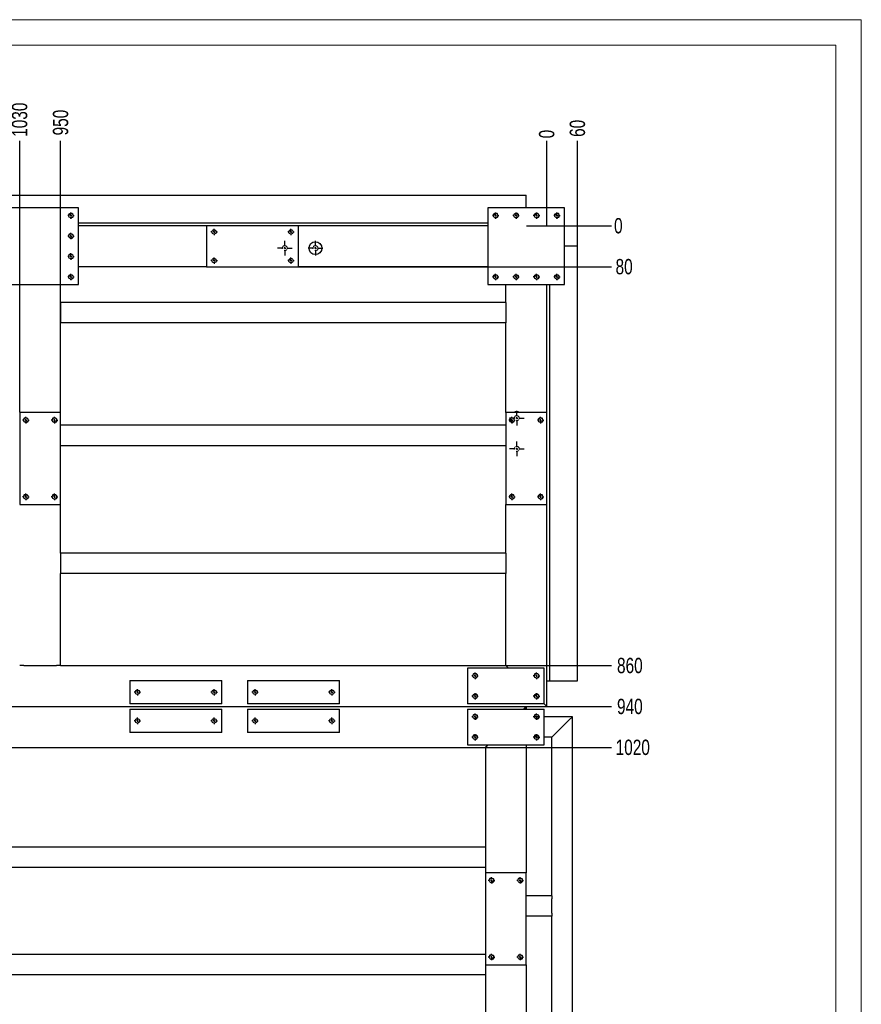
# Model space of a CAD drawing. Header units: millimetres. Extents: x 0 to 841, y 0 to 594.
# Tile 24 of 24: x 677 to 841, y 401 to 594. Entities that reach past the tile are written whole.
import ezdxf

# ---------------------------------------------------------------- set-up
doc = ezdxf.new("R2010")
doc.units = ezdxf.units.MM
doc.header["$PDSIZE"] = -1
doc.linetypes.add('CENTERX2', pattern=[20.32, 12.7, -2.54, 2.54, -2.54])
for name, color, linetype in [('COTES', 1, 'Continuous'), ('TRAIT-FINS', 9, 'Continuous'), ('TRAIT-MIXTES', 3, 'CENTERX2')]:
    doc.layers.add(name, color=color, linetype=linetype)
doc.layers.add('TRAIT-FORT', color=4, linetype='Continuous', lineweight=25)
doc.styles.add('SLDTEXTSTYLE0', font='TXT', dxfattribs={"width": 0.75})
doc.dimstyles.new('SLDDIMSTYLE0', dxfattribs={"dimtxt": 3, "dimasz": 0.333333, "dimexe": 0, "dimexo": 0.0625, "dimgap": 0.75, "dimtad": 0, "dimtih": 1, "dimtoh": 1, "dimdec": 0, "dimlfac": 10, "dimrnd": 1e-09, "dimdsep": 46, "dimtxsty": 'SLDTEXTSTYLE0', "dimblk1": 'ORIGIN', "dimblk2": 'ORIGIN', "dimsah": 1, "dimcen": 0.09, "dimadec": 0, "dimazin": 2, "dimtfac": 1, "dimtdec": 0, "dimtofl": 0, "dimtmove": 0, "dimatfit": 3, "dimldrblk": 'ORIGIN', "dimfxl": 1, "dimfrac": 2, "dimtolj": 1, "dimtzin": 12, "dimarcsym": 0})
doc.dimstyles.new('SLDDIMSTYLE1', dxfattribs={"dimtxt": 3, "dimasz": 2, "dimexe": 0, "dimexo": 0.0625, "dimgap": 0.75, "dimtad": 0, "dimtih": 1, "dimtoh": 1, "dimdec": 0, "dimlfac": 10, "dimrnd": 1e-09, "dimzin": 12, "dimdsep": 46, "dimtxsty": 'SLDTEXTSTYLE0', "dimsah": 1, "dimcen": 0.09, "dimadec": 0, "dimazin": 3, "dimtfac": 1, "dimtdec": 0, "dimtofl": 0, "dimtmove": 0, "dimatfit": 3, "dimfxl": 1, "dimfrac": 2, "dimtolj": 1, "dimtzin": 12, "dimarcsym": 0})

# ---------------------------------------------------------------- blocks, each defined once
blk = doc.blocks.new('_D_55')
at = {"layer": 'COTES', "color": 0, "lineweight": -2, "transparency": 16777216}
blk.add_line((779.53, 553.75), (779.53, 570.31), dxfattribs=at)
at = {"layer": 'Defpoints', "color": 0, "transparency": 16777216}
for p in [(779.53, 570.31), (779.53, 553.69), (779.53, 553.69)]:
    blk.add_point(p, dxfattribs=at)
at = {"layer": 'COTES', "color": 0, "transparency": 16777216, "insert": (779.53, 571.63), "char_height": 3, "attachment_point": 5, "rotation": 90, "style": 'SLDTEXTSTYLE0'}
blk.add_mtext('\\A1;0', dxfattribs=at)
blk = doc.blocks.new('_Origin')
at = {"color": 0, "linetype": 'ByBlock', "lineweight": -2}
blk.add_line((0, 0), (-1, 0), dxfattribs=at)
blk.add_circle((0, 0), 0.5, dxfattribs=at)
blk = doc.blocks.new('_D_56')
at = {"layer": 'COTES', "color": 0, "lineweight": -2, "transparency": 16777216}
blk.add_line((684.53, 517.25), (684.53, 570.31), dxfattribs=at)
at = {"layer": 'Defpoints', "color": 0, "transparency": 16777216}
for p in [(684.53, 570.31), (779.53, 553.69), (684.53, 517.19)]:
    blk.add_point(p, dxfattribs=at)
at = {"layer": 'COTES', "color": 0, "transparency": 16777216, "insert": (684.53, 573.88), "char_height": 3, "attachment_point": 5, "rotation": 90, "style": 'SLDTEXTSTYLE0'}
blk.add_mtext('\\A1;950', dxfattribs=at)
blk = doc.blocks.new('_D_57')
at = {"layer": 'COTES', "color": 0, "lineweight": -2, "transparency": 16777216}
blk.add_line((676.53, 517.25), (676.53, 570.31), dxfattribs=at)
at = {"layer": 'Defpoints', "color": 0, "transparency": 16777216}
for p in [(676.53, 570.31), (779.53, 553.69), (676.53, 517.19)]:
    blk.add_point(p, dxfattribs=at)
at = {"layer": 'COTES', "color": 0, "transparency": 16777216, "insert": (676.53, 574.44), "char_height": 3, "attachment_point": 5, "rotation": 90, "style": 'SLDTEXTSTYLE0'}
blk.add_mtext('\\A1;1030', dxfattribs=at)
blk = doc.blocks.new('_D_58')
at = {"layer": 'COTES', "color": 0, "lineweight": -2, "transparency": 16777216}
blk.add_line((599.53, 545.75), (599.53, 570.31), dxfattribs=at)
at = {"layer": 'Defpoints', "color": 0, "transparency": 16777216}
for p in [(599.53, 570.31), (779.53, 553.69), (599.53, 545.69)]:
    blk.add_point(p, dxfattribs=at)
at = {"layer": 'COTES', "color": 0, "transparency": 16777216, "insert": (599.53, 574.44), "char_height": 3, "attachment_point": 5, "rotation": 90, "style": 'SLDTEXTSTYLE0'}
blk.add_mtext('\\A1;1800', dxfattribs=at)
blk = doc.blocks.new('_D_59')
at = {"layer": 'COTES', "color": 0, "lineweight": -2, "transparency": 16777216}
blk.add_line((591.53, 553.75), (591.53, 570.31), dxfattribs=at)
at = {"layer": 'Defpoints', "color": 0, "transparency": 16777216}
for p in [(591.53, 570.31), (591.53, 553.69), (779.53, 553.69)]:
    blk.add_point(p, dxfattribs=at)
at = {"layer": 'COTES', "color": 0, "transparency": 16777216, "insert": (591.53, 574.63), "char_height": 3, "attachment_point": 5, "rotation": 90, "style": 'SLDTEXTSTYLE0'}
blk.add_mtext('\\A1;1880', dxfattribs=at)
blk = doc.blocks.new('_D_60')
at = {"layer": 'COTES', "color": 0, "lineweight": -2, "transparency": 16777216}
blk.add_line((583.53, 545.75), (583.53, 570.31), dxfattribs=at)
at = {"layer": 'Defpoints', "color": 0, "transparency": 16777216}
for p in [(583.53, 570.31), (779.53, 553.69), (583.53, 545.69)]:
    blk.add_point(p, dxfattribs=at)
at = {"layer": 'COTES', "color": 0, "transparency": 16777216, "insert": (583.53, 574.63), "char_height": 3, "attachment_point": 5, "rotation": 90, "style": 'SLDTEXTSTYLE0'}
blk.add_mtext('\\A1;1960', dxfattribs=at)
blk = doc.blocks.new('_D_61')
at = {"layer": 'COTES', "color": 0, "lineweight": -2, "transparency": 16777216}
blk.add_line((529.53, 517.25), (529.53, 570.31), dxfattribs=at)
at = {"layer": 'Defpoints', "color": 0, "transparency": 16777216}
for p in [(529.53, 570.31), (779.53, 553.69), (529.53, 517.19)]:
    blk.add_point(p, dxfattribs=at)
at = {"layer": 'COTES', "color": 0, "transparency": 16777216, "insert": (529.53, 574.81), "char_height": 3, "attachment_point": 5, "rotation": 90, "style": 'SLDTEXTSTYLE0'}
blk.add_mtext('\\A1;2500', dxfattribs=at)
blk = doc.blocks.new('_D_62')
at = {"layer": 'COTES', "color": 0, "lineweight": -2, "transparency": 16777216}
blk.add_line((521.53, 517.25), (521.53, 570.31), dxfattribs=at)
at = {"layer": 'Defpoints', "color": 0, "transparency": 16777216}
for p in [(521.53, 570.31), (779.53, 553.69), (521.53, 517.19)]:
    blk.add_point(p, dxfattribs=at)
at = {"layer": 'COTES', "color": 0, "transparency": 16777216, "insert": (521.53, 575), "char_height": 3, "attachment_point": 5, "rotation": 90, "style": 'SLDTEXTSTYLE0'}
blk.add_mtext('\\A1;2580', dxfattribs=at)
blk = doc.blocks.new('_D_63')
at = {"layer": 'COTES', "color": 0, "lineweight": -2, "transparency": 16777216}
blk.add_line((474.53, 545.75), (474.53, 570.31), dxfattribs=at)
at = {"layer": 'Defpoints', "color": 0, "transparency": 16777216}
for p in [(474.53, 570.31), (779.53, 553.69), (474.53, 545.69)]:
    blk.add_point(p, dxfattribs=at)
at = {"layer": 'COTES', "color": 0, "transparency": 16777216, "insert": (474.53, 574.81), "char_height": 3, "attachment_point": 5, "rotation": 90, "style": 'SLDTEXTSTYLE0'}
blk.add_mtext('\\A1;3050', dxfattribs=at)
blk = doc.blocks.new('_D_64')
at = {"layer": 'COTES', "color": 0, "lineweight": -2, "transparency": 16777216}
blk.add_line((466.53, 520.75), (466.53, 570.31), dxfattribs=at)
at = {"layer": 'Defpoints', "color": 0, "transparency": 16777216}
for p in [(466.53, 570.31), (779.53, 553.69), (466.53, 520.69)]:
    blk.add_point(p, dxfattribs=at)
at = {"layer": 'COTES', "color": 0, "transparency": 16777216, "insert": (466.53, 574.63), "char_height": 3, "attachment_point": 5, "rotation": 90, "style": 'SLDTEXTSTYLE0'}
blk.add_mtext('\\A1;3130', dxfattribs=at)
blk = doc.blocks.new('_D_65')
at = {"layer": 'COTES', "color": 0, "lineweight": -2, "transparency": 16777216}
blk.add_line((785.53, 549.75), (785.53, 570.31), dxfattribs=at)
at = {"layer": 'Defpoints', "color": 0, "transparency": 16777216}
for p in [(785.53, 570.31), (779.53, 553.69), (785.53, 549.69)]:
    blk.add_point(p, dxfattribs=at)
at = {"layer": 'COTES', "color": 0, "transparency": 16777216, "insert": (785.53, 572.75), "char_height": 3, "attachment_point": 5, "rotation": 90, "style": 'SLDTEXTSTYLE0'}
blk.add_mtext('\\A1;60', dxfattribs=at)
blk = doc.blocks.new('_D_82')
at = {"layer": 'COTES', "color": 0, "lineweight": -2, "transparency": 16777216}
blk.add_line((775.59, 553.69), (792.21, 553.69), dxfattribs=at)
at = {"layer": 'Defpoints', "color": 0, "transparency": 16777216}
for p in [(775.53, 553.69), (775.53, 553.69), (792.21, 553.69)]:
    blk.add_point(p, dxfattribs=at)
at = {"layer": 'COTES', "color": 0, "transparency": 16777216, "insert": (793.52, 553.69), "char_height": 3, "attachment_point": 5, "style": 'SLDTEXTSTYLE0'}
blk.add_mtext('\\A1;0', dxfattribs=at)
blk = doc.blocks.new('_D_83')
at = {"layer": 'COTES', "color": 0, "lineweight": -2, "transparency": 16777216}
blk.add_line((731.09, 545.69), (792.21, 545.69), dxfattribs=at)
at = {"layer": 'Defpoints', "color": 0, "transparency": 16777216}
for p in [(775.53, 553.69), (731.03, 545.69), (792.21, 545.69)]:
    blk.add_point(p, dxfattribs=at)
at = {"layer": 'COTES', "color": 0, "transparency": 16777216, "insert": (794.65, 545.69), "char_height": 3, "attachment_point": 5, "style": 'SLDTEXTSTYLE0'}
blk.add_mtext('\\A1;80', dxfattribs=at)
blk = doc.blocks.new('_D_84')
at = {"layer": 'COTES', "color": 0, "lineweight": -2, "transparency": 16777216}
blk.add_line((771.59, 467.69), (792.21, 467.69), dxfattribs=at)
at = {"layer": 'Defpoints', "color": 0, "transparency": 16777216}
for p in [(775.53, 553.69), (771.53, 467.69), (792.21, 467.69)]:
    blk.add_point(p, dxfattribs=at)
at = {"layer": 'COTES', "color": 0, "transparency": 16777216, "insert": (795.77, 467.69), "char_height": 3, "attachment_point": 5, "style": 'SLDTEXTSTYLE0'}
blk.add_mtext('\\A1;860', dxfattribs=at)
blk = doc.blocks.new('_D_85')
at = {"layer": 'COTES', "color": 0, "lineweight": -2, "transparency": 16777216}
blk.add_line((779.59, 459.69), (792.21, 459.69), dxfattribs=at)
at = {"layer": 'Defpoints', "color": 0, "transparency": 16777216}
for p in [(775.53, 553.69), (779.53, 459.69), (792.21, 459.69)]:
    blk.add_point(p, dxfattribs=at)
at = {"layer": 'COTES', "color": 0, "transparency": 16777216, "insert": (795.77, 459.69), "char_height": 3, "attachment_point": 5, "style": 'SLDTEXTSTYLE0'}
blk.add_mtext('\\A1;940', dxfattribs=at)
blk = doc.blocks.new('_D_86')
at = {"layer": 'COTES', "color": 0, "lineweight": -2, "transparency": 16777216}
blk.add_line((767.59, 451.69), (792.21, 451.69), dxfattribs=at)
at = {"layer": 'Defpoints', "color": 0, "transparency": 16777216}
for p in [(775.53, 553.69), (767.53, 451.69), (792.21, 451.69)]:
    blk.add_point(p, dxfattribs=at)
at = {"layer": 'COTES', "color": 0, "transparency": 16777216, "insert": (796.34, 451.69), "char_height": 3, "attachment_point": 5, "style": 'SLDTEXTSTYLE0'}
blk.add_mtext('\\A1;1020', dxfattribs=at)
blk = doc.blocks.new('_D_87')
at = {"layer": 'COTES', "color": 0, "lineweight": -2, "transparency": 16777216}
blk.add_line((767.59, 352.69), (792.21, 352.69), dxfattribs=at)
at = {"layer": 'Defpoints', "color": 0, "transparency": 16777216}
for p in [(775.53, 553.69), (767.53, 352.69), (792.21, 352.69)]:
    blk.add_point(p, dxfattribs=at)
at = {"layer": 'COTES', "color": 0, "transparency": 16777216, "insert": (796.34, 352.69), "char_height": 3, "attachment_point": 5, "style": 'SLDTEXTSTYLE0'}
blk.add_mtext('\\A1;2010', dxfattribs=at)
blk = doc.blocks.new('_D_88')
at = {"layer": 'COTES', "color": 0, "lineweight": -2, "transparency": 16777216}
blk.add_line((767.59, 344.69), (792.21, 344.69), dxfattribs=at)
at = {"layer": 'Defpoints', "color": 0, "transparency": 16777216}
for p in [(775.53, 553.69), (767.53, 344.69), (792.21, 344.69)]:
    blk.add_point(p, dxfattribs=at)
at = {"layer": 'COTES', "color": 0, "transparency": 16777216, "insert": (796.71, 344.69), "char_height": 3, "attachment_point": 5, "style": 'SLDTEXTSTYLE0'}
blk.add_mtext('\\A1;2090', dxfattribs=at)
blk = doc.blocks.new('_D_89')
at = {"layer": 'COTES', "color": 0, "lineweight": -2, "transparency": 16777216}
for p, q in [((740.39, 328.69), (784.21, 328.69)), ((784.21, 328.69), (788.21, 329)), ((788.21, 329), (792.21, 329))]:
    blk.add_line(p, q, dxfattribs=at)
at = {"layer": 'Defpoints', "color": 0, "transparency": 16777216}
for p in [(775.53, 553.69), (740.33, 328.69), (792.21, 329)]:
    blk.add_point(p, dxfattribs=at)
at = {"layer": 'COTES', "color": 0, "transparency": 16777216, "insert": (796.9, 329), "char_height": 3, "attachment_point": 5, "style": 'SLDTEXTSTYLE0'}
blk.add_mtext('\\A1;2250', dxfattribs=at)
blk = doc.blocks.new('_D_90')
at = {"layer": 'COTES', "color": 0, "lineweight": -2, "transparency": 16777216}
blk.add_line((775.59, 324.19), (792.21, 324.19), dxfattribs=at)
at = {"layer": 'Defpoints', "color": 0, "transparency": 16777216}
for p in [(775.53, 553.69), (775.53, 324.19), (792.21, 324.19)]:
    blk.add_point(p, dxfattribs=at)
at = {"layer": 'COTES', "color": 0, "transparency": 16777216, "insert": (797.09, 324.19), "char_height": 3, "attachment_point": 5, "style": 'SLDTEXTSTYLE0'}
blk.add_mtext('\\A1;2295', dxfattribs=at)
blk = doc.blocks.new('SW_CENTERMARKSYMBOL_19')
at = {"layer": 'TRAIT-MIXTES', "color": 0}
for p, q in [((-0.4, 0), (-0.625, 0)), ((0, 0), (-0.2, 0)), ((0, 0.4), (0, 0.625)), ((0, 0), (0, 0.2)), ((0, 0), (0, -0.2)), ((0, 0), (0.2, 0)), ((0.4, 0), (0.625, 0)), ((0, -0.4), (0, -0.625))]:
    blk.add_line(p, q, dxfattribs=at)
blk = doc.blocks.new('SW_CENTERMARKSYMBOL_20')
at = {"layer": 'TRAIT-MIXTES', "color": 0}
for p, q in [((-0.4, 0), (-0.625, 0)), ((0, 0), (-0.2, 0)), ((0, 0.4), (0, 0.625)), ((0, 0), (0, 0.2)), ((0, 0), (0, -0.2)), ((0, 0), (0.2, 0)), ((0.4, 0), (0.625, 0)), ((0, -0.4), (0, -0.625))]:
    blk.add_line(p, q, dxfattribs=at)
blk = doc.blocks.new('SW_CENTERMARKSYMBOL_21')
at = {"layer": 'TRAIT-MIXTES', "color": 0}
for p, q in [((-0.4, 0), (-0.625, 0)), ((0, 0), (-0.2, 0)), ((0, 0.4), (0, 0.625)), ((0, 0), (0, 0.2)), ((0, 0), (0, -0.2)), ((0, 0), (0.2, 0)), ((0.4, 0), (0.625, 0)), ((0, -0.4), (0, -0.625))]:
    blk.add_line(p, q, dxfattribs=at)
blk = doc.blocks.new('SW_CENTERMARKSYMBOL_22')
at = {"layer": 'TRAIT-MIXTES', "color": 0}
for p, q in [((-0.4, 0), (-0.625, 0)), ((0, 0), (-0.2, 0)), ((0, 0.4), (0, 0.625)), ((0, 0), (0, 0.2)), ((0, 0), (0, -0.2)), ((0, 0), (0.2, 0)), ((0.4, 0), (0.625, 0)), ((0, -0.4), (0, -0.625))]:
    blk.add_line(p, q, dxfattribs=at)
blk = doc.blocks.new('SW_CENTERMARKSYMBOL_23')
at = {"layer": 'TRAIT-MIXTES', "color": 0}
for p, q in [((-0.4, 0), (-0.625, 0)), ((0, 0), (-0.2, 0)), ((0, 0.4), (0, 0.625)), ((0, 0), (0, 0.2)), ((0, 0), (0, -0.2)), ((0, 0), (0.2, 0)), ((0.4, 0), (0.625, 0)), ((0, -0.4), (0, -0.625))]:
    blk.add_line(p, q, dxfattribs=at)
blk = doc.blocks.new('SW_CENTERMARKSYMBOL_24')
at = {"layer": 'TRAIT-MIXTES', "color": 0}
for p, q in [((-0.4, 0), (-0.625, 0)), ((0, 0), (-0.2, 0)), ((0, 0.4), (0, 0.625)), ((0, 0), (0, 0.2)), ((0, 0), (0, -0.2)), ((0, 0), (0.2, 0)), ((0.4, 0), (0.625, 0)), ((0, -0.4), (0, -0.625))]:
    blk.add_line(p, q, dxfattribs=at)
blk = doc.blocks.new('SW_CENTERMARKSYMBOL_25')
at = {"layer": 'TRAIT-MIXTES', "color": 0}
for p, q in [((-0.4, 0), (-0.625, 0)), ((0, 0), (-0.2, 0)), ((0, 0.4), (0, 0.625)), ((0, 0), (0, 0.2)), ((0, 0), (0, -0.2)), ((0, 0), (0.2, 0)), ((0.4, 0), (0.625, 0)), ((0, -0.4), (0, -0.625))]:
    blk.add_line(p, q, dxfattribs=at)
blk = doc.blocks.new('SW_CENTERMARKSYMBOL_26')
at = {"layer": 'TRAIT-MIXTES', "color": 0}
for p, q in [((-0.4, 0), (-0.625, 0)), ((0, 0), (-0.2, 0)), ((0, 0.4), (0, 0.625)), ((0, 0), (0, 0.2)), ((0, 0), (0, -0.2)), ((0, 0), (0.2, 0)), ((0.4, 0), (0.625, 0)), ((0, -0.4), (0, -0.625))]:
    blk.add_line(p, q, dxfattribs=at)
blk = doc.blocks.new('SW_CENTERMARKSYMBOL_47')
at = {"layer": 'TRAIT-MIXTES', "color": 0}
for p, q in [((-0.4, 0), (-0.625, 0)), ((0, 0), (-0.2, 0)), ((0, 0.4), (0, 0.625)), ((0, 0), (0, 0.2)), ((0, 0), (0, -0.2)), ((0, 0), (0.2, 0)), ((0.4, 0), (0.625, 0)), ((0, -0.4), (0, -0.625))]:
    blk.add_line(p, q, dxfattribs=at)
blk = doc.blocks.new('SW_CENTERMARKSYMBOL_48')
at = {"layer": 'TRAIT-MIXTES', "color": 0}
for p, q in [((-0.4, 0), (-0.625, 0)), ((0, 0), (-0.2, 0)), ((0, 0.4), (0, 0.625)), ((0, 0), (0, 0.2)), ((0, 0), (0, -0.2)), ((0, 0), (0.2, 0)), ((0.4, 0), (0.625, 0)), ((0, -0.4), (0, -0.625))]:
    blk.add_line(p, q, dxfattribs=at)
blk = doc.blocks.new('SW_CENTERMARKSYMBOL_49')
at = {"layer": 'TRAIT-MIXTES', "color": 0}
for p, q in [((-0.4, 0), (-0.625, 0)), ((0, 0), (-0.2, 0)), ((0, 0.4), (0, 0.625)), ((0, 0), (0, 0.2)), ((0, 0), (0, -0.2)), ((0, 0), (0.2, 0)), ((0.4, 0), (0.625, 0)), ((0, -0.4), (0, -0.625))]:
    blk.add_line(p, q, dxfattribs=at)
blk = doc.blocks.new('SW_CENTERMARKSYMBOL_50')
at = {"layer": 'TRAIT-MIXTES', "color": 0}
for p, q in [((-0.4, 0), (-0.625, 0)), ((0, 0), (-0.2, 0)), ((0, 0.4), (0, 0.625)), ((0, 0), (0, 0.2)), ((0, 0), (0, -0.2)), ((0, 0), (0.2, 0)), ((0.4, 0), (0.625, 0)), ((0, -0.4), (0, -0.625))]:
    blk.add_line(p, q, dxfattribs=at)
blk = doc.blocks.new('SW_CENTERMARKSYMBOL_71')
at = {"layer": 'TRAIT-MIXTES', "color": 0}
for p, q in [((-0.4, 0), (-0.625, 0)), ((0, 0), (-0.2, 0)), ((0, 0.4), (0, 0.625)), ((0, 0), (0, 0.2)), ((0, 0), (0, -0.2)), ((0, 0), (0.2, 0)), ((0.4, 0), (0.625, 0)), ((0, -0.4), (0, -0.625))]:
    blk.add_line(p, q, dxfattribs=at)
blk = doc.blocks.new('SW_CENTERMARKSYMBOL_72')
at = {"layer": 'TRAIT-MIXTES', "color": 0}
for p, q in [((-0.4, 0), (-0.625, 0)), ((0, 0), (-0.2, 0)), ((0, 0.4), (0, 0.625)), ((0, 0), (0, 0.2)), ((0, 0), (0, -0.2)), ((0, 0), (0.2, 0)), ((0.4, 0), (0.625, 0)), ((0, -0.4), (0, -0.625))]:
    blk.add_line(p, q, dxfattribs=at)
blk = doc.blocks.new('SW_CENTERMARKSYMBOL_73')
at = {"layer": 'TRAIT-MIXTES', "color": 0}
for p, q in [((-0.4, 0), (-0.625, 0)), ((0, 0), (-0.2, 0)), ((0, 0.4), (0, 0.625)), ((0, 0), (0, 0.2)), ((0, 0), (0, -0.2)), ((0, 0), (0.2, 0)), ((0.4, 0), (0.625, 0)), ((0, -0.4), (0, -0.625))]:
    blk.add_line(p, q, dxfattribs=at)
blk = doc.blocks.new('SW_CENTERMARKSYMBOL_74')
at = {"layer": 'TRAIT-MIXTES', "color": 0}
for p, q in [((-0.4, 0), (-0.625, 0)), ((0, 0), (-0.2, 0)), ((0, 0.4), (0, 0.625)), ((0, 0), (0, 0.2)), ((0, 0), (0, -0.2)), ((0, 0), (0.2, 0)), ((0.4, 0), (0.625, 0)), ((0, -0.4), (0, -0.625))]:
    blk.add_line(p, q, dxfattribs=at)
blk = doc.blocks.new('SW_CENTERMARKSYMBOL_105')
at = {"layer": 'TRAIT-MIXTES', "color": 0}
for p, q in [((-0.4, 0), (-0.625, 0)), ((0, 0), (-0.2, 0)), ((0, 0.4), (0, 0.625)), ((0, 0), (0, 0.2)), ((0, 0), (0, -0.2)), ((0, 0), (0.2, 0)), ((0.4, 0), (0.625, 0)), ((0, -0.4), (0, -0.625))]:
    blk.add_line(p, q, dxfattribs=at)
blk = doc.blocks.new('SW_CENTERMARKSYMBOL_106')
at = {"layer": 'TRAIT-MIXTES', "color": 0}
for p, q in [((-0.4, 0), (-0.625, 0)), ((0, 0), (-0.2, 0)), ((0, 0.4), (0, 0.625)), ((0, 0), (0, 0.2)), ((0, 0), (0, -0.2)), ((0, 0), (0.2, 0)), ((0.4, 0), (0.625, 0)), ((0, -0.4), (0, -0.625))]:
    blk.add_line(p, q, dxfattribs=at)
blk = doc.blocks.new('SW_CENTERMARKSYMBOL_107')
at = {"layer": 'TRAIT-MIXTES', "color": 0}
for p, q in [((-0.4, 0), (-0.625, 0)), ((0, 0), (-0.2, 0)), ((0, 0.4), (0, 0.625)), ((0, 0), (0, 0.2)), ((0, 0), (0, -0.2)), ((0, 0), (0.2, 0)), ((0.4, 0), (0.625, 0)), ((0, -0.4), (0, -0.625))]:
    blk.add_line(p, q, dxfattribs=at)
blk = doc.blocks.new('SW_CENTERMARKSYMBOL_108')
at = {"layer": 'TRAIT-MIXTES', "color": 0}
for p, q in [((-0.4, 0), (-0.625, 0)), ((0, 0), (-0.2, 0)), ((0, 0.4), (0, 0.625)), ((0, 0), (0, 0.2)), ((0, 0), (0, -0.2)), ((0, 0), (0.2, 0)), ((0.4, 0), (0.625, 0)), ((0, -0.4), (0, -0.625))]:
    blk.add_line(p, q, dxfattribs=at)
blk = doc.blocks.new('SW_CENTERMARKSYMBOL_128')
at = {"layer": 'TRAIT-MIXTES', "color": 0}
for p, q in [((-0.4, 0), (-1.45, 0)), ((0, 0), (-0.2, 0)), ((0, 0.4), (0, 1.45)), ((0, 0), (0, 0.2)), ((0, 0), (0, -0.2)), ((0, 0), (0.2, 0)), ((0.4, 0), (1.45, 0)), ((0, -0.4), (0, -1.45))]:
    blk.add_line(p, q, dxfattribs=at)
blk = doc.blocks.new('SW_CENTERMARKSYMBOL_129')
at = {"layer": 'TRAIT-MIXTES', "color": 0}
for p, q in [((-0.4, 0), (-1.45, 0)), ((0, 0), (-0.2, 0)), ((0, 0.4), (0, 1.45)), ((0, 0), (0, 0.2)), ((0, 0), (0, -0.2)), ((0, 0), (0.2, 0)), ((0.4, 0), (1.45, 0)), ((0, -0.4), (0, -1.45))]:
    blk.add_line(p, q, dxfattribs=at)
blk = doc.blocks.new('SW_CENTERMARKSYMBOL_147')
at = {"layer": 'TRAIT-MIXTES', "color": 0}
for p, q in [((-0.4, 0), (-1.45, 0)), ((0, 0), (-0.2, 0)), ((0, 0.4), (0, 1.45)), ((0, 0), (0, 0.2)), ((0, 0), (0, -0.2)), ((0, 0), (0.2, 0)), ((0.4, 0), (1.45, 0)), ((0, -0.4), (0, -1.45))]:
    blk.add_line(p, q, dxfattribs=at)
blk = doc.blocks.new('SW_CENTERMARKSYMBOL_148')
at = {"layer": 'TRAIT-MIXTES', "color": 0}
for p, q in [((-0.4, 0), (-0.625, 0)), ((0, 0), (-0.2, 0)), ((0, 0.4), (0, 0.625)), ((0, 0), (0, 0.2)), ((0, 0), (0, -0.2)), ((0, 0), (0.2, 0)), ((0.4, 0), (0.625, 0)), ((0, -0.4), (0, -0.625))]:
    blk.add_line(p, q, dxfattribs=at)
blk = doc.blocks.new('SW_CENTERMARKSYMBOL_149')
at = {"layer": 'TRAIT-MIXTES', "color": 0}
for p, q in [((-0.4, 0), (-0.625, 0)), ((0, 0), (-0.2, 0)), ((0, 0.4), (0, 0.625)), ((0, 0), (0, 0.2)), ((0, 0), (0, -0.2)), ((0, 0), (0.2, 0)), ((0.4, 0), (0.625, 0)), ((0, -0.4), (0, -0.625))]:
    blk.add_line(p, q, dxfattribs=at)
blk = doc.blocks.new('SW_CENTERMARKSYMBOL_164')
at = {"layer": 'TRAIT-MIXTES', "color": 0}
for p, q in [((-0.4, 0), (-0.625, 0)), ((0, 0), (-0.2, 0)), ((0, 0.4), (0, 0.625)), ((0, 0), (0, 0.2)), ((0, 0), (0, -0.2)), ((0, 0), (0.2, 0)), ((0.4, 0), (0.625, 0)), ((0, -0.4), (0, -0.625))]:
    blk.add_line(p, q, dxfattribs=at)
blk = doc.blocks.new('SW_CENTERMARKSYMBOL_165')
at = {"layer": 'TRAIT-MIXTES', "color": 0}
for p, q in [((-0.4, 0), (-0.625, 0)), ((0, 0), (-0.2, 0)), ((0, 0.4), (0, 0.625)), ((0, 0), (0, 0.2)), ((0, 0), (0, -0.2)), ((0, 0), (0.2, 0)), ((0.4, 0), (0.625, 0)), ((0, -0.4), (0, -0.625))]:
    blk.add_line(p, q, dxfattribs=at)
blk = doc.blocks.new('SW_CENTERMARKSYMBOL_166')
at = {"layer": 'TRAIT-MIXTES', "color": 0}
for p, q in [((-0.4, 0), (-0.625, 0)), ((0, 0), (-0.2, 0)), ((0, 0.4), (0, 0.625)), ((0, 0), (0, 0.2)), ((0, 0), (0, -0.2)), ((0, 0), (0.2, 0)), ((0.4, 0), (0.625, 0)), ((0, -0.4), (0, -0.625))]:
    blk.add_line(p, q, dxfattribs=at)
blk = doc.blocks.new('SW_CENTERMARKSYMBOL_167')
at = {"layer": 'TRAIT-MIXTES', "color": 0}
for p, q in [((-0.4, 0), (-0.625, 0)), ((0, 0), (-0.2, 0)), ((0, 0.4), (0, 0.625)), ((0, 0), (0, 0.2)), ((0, 0), (0, -0.2)), ((0, 0), (0.2, 0)), ((0.4, 0), (0.625, 0)), ((0, -0.4), (0, -0.625))]:
    blk.add_line(p, q, dxfattribs=at)
blk = doc.blocks.new('SW_CENTERMARKSYMBOL_168')
at = {"layer": 'TRAIT-MIXTES', "color": 0}
for p, q in [((-0.4, 0), (-0.625, 0)), ((0, 0), (-0.2, 0)), ((0, 0.4), (0, 0.625)), ((0, 0), (0, 0.2)), ((0, 0), (0, -0.2)), ((0, 0), (0.2, 0)), ((0.4, 0), (0.625, 0)), ((0, -0.4), (0, -0.625))]:
    blk.add_line(p, q, dxfattribs=at)
blk = doc.blocks.new('SW_CENTERMARKSYMBOL_169')
at = {"layer": 'TRAIT-MIXTES', "color": 0}
for p, q in [((-0.4, 0), (-0.625, 0)), ((0, 0), (-0.2, 0)), ((0, 0.4), (0, 0.625)), ((0, 0), (0, 0.2)), ((0, 0), (0, -0.2)), ((0, 0), (0.2, 0)), ((0.4, 0), (0.625, 0)), ((0, -0.4), (0, -0.625))]:
    blk.add_line(p, q, dxfattribs=at)
blk = doc.blocks.new('SW_CENTERMARKSYMBOL_170')
at = {"layer": 'TRAIT-MIXTES', "color": 0}
for p, q in [((-0.4, 0), (-0.625, 0)), ((0, 0), (-0.2, 0)), ((0, 0.4), (0, 0.625)), ((0, 0), (0, 0.2)), ((0, 0), (0, -0.2)), ((0, 0), (0.2, 0)), ((0.4, 0), (0.625, 0)), ((0, -0.4), (0, -0.625))]:
    blk.add_line(p, q, dxfattribs=at)
blk = doc.blocks.new('SW_CENTERMARKSYMBOL_171')
at = {"layer": 'TRAIT-MIXTES', "color": 0}
for p, q in [((-0.4, 0), (-0.625, 0)), ((0, 0), (-0.2, 0)), ((0, 0.4), (0, 0.625)), ((0, 0), (0, 0.2)), ((0, 0), (0, -0.2)), ((0, 0), (0.2, 0)), ((0.4, 0), (0.625, 0)), ((0, -0.4), (0, -0.625))]:
    blk.add_line(p, q, dxfattribs=at)
blk = doc.blocks.new('SW_CENTERMARKSYMBOL_180')
at = {"layer": 'TRAIT-MIXTES', "color": 0}
for p, q in [((-0.4, 0), (-0.625, 0)), ((0, 0), (-0.2, 0)), ((0, 0.4), (0, 0.625)), ((0, 0), (0, 0.2)), ((0, 0), (0, -0.2)), ((0, 0), (0.2, 0)), ((0.4, 0), (0.625, 0)), ((0, -0.4), (0, -0.625))]:
    blk.add_line(p, q, dxfattribs=at)
blk = doc.blocks.new('SW_CENTERMARKSYMBOL_181')
at = {"layer": 'TRAIT-MIXTES', "color": 0}
for p, q in [((-0.4, 0), (-0.625, 0)), ((0, 0), (-0.2, 0)), ((0, 0.4), (0, 0.625)), ((0, 0), (0, 0.2)), ((0, 0), (0, -0.2)), ((0, 0), (0.2, 0)), ((0.4, 0), (0.625, 0)), ((0, -0.4), (0, -0.625))]:
    blk.add_line(p, q, dxfattribs=at)
blk = doc.blocks.new('SW_CENTERMARKSYMBOL_182')
at = {"layer": 'TRAIT-MIXTES', "color": 0}
for p, q in [((-0.4, 0), (-0.625, 0)), ((0, 0), (-0.2, 0)), ((0, 0.4), (0, 0.625)), ((0, 0), (0, 0.2)), ((0, 0), (0, -0.2)), ((0, 0), (0.2, 0)), ((0.4, 0), (0.625, 0)), ((0, -0.4), (0, -0.625))]:
    blk.add_line(p, q, dxfattribs=at)
blk = doc.blocks.new('SW_CENTERMARKSYMBOL_183')
at = {"layer": 'TRAIT-MIXTES', "color": 0}
for p, q in [((-0.4, 0), (-0.625, 0)), ((0, 0), (-0.2, 0)), ((0, 0.4), (0, 0.625)), ((0, 0), (0, 0.2)), ((0, 0), (0, -0.2)), ((0, 0), (0.2, 0)), ((0.4, 0), (0.625, 0)), ((0, -0.4), (0, -0.625))]:
    blk.add_line(p, q, dxfattribs=at)
blk = doc.blocks.new('SW_CENTERMARKSYMBOL_211')
at = {"layer": 'TRAIT-MIXTES', "color": 0}
for p, q in [((-0.4, 0), (-1.45, 0)), ((0, 0), (-0.2, 0)), ((0, 0.4), (0, 1.45)), ((0, 0), (0, 0.2)), ((0, 0), (0, -0.2)), ((0, 0), (0.2, 0)), ((0.4, 0), (1.45, 0)), ((0, -0.4), (0, -1.45))]:
    blk.add_line(p, q, dxfattribs=at)
blk = doc.blocks.new('SW_CENTERMARKSYMBOL_212')
at = {"layer": 'TRAIT-MIXTES', "color": 0}
for p, q in [((-0.4, 0), (-0.625, 0)), ((0, 0), (-0.2, 0)), ((0, 0.4), (0, 0.625)), ((0, 0), (0, 0.2)), ((0, 0), (0, -0.2)), ((0, 0), (0.2, 0)), ((0.4, 0), (0.625, 0)), ((0, -0.4), (0, -0.625))]:
    blk.add_line(p, q, dxfattribs=at)
blk = doc.blocks.new('SW_CENTERMARKSYMBOL_213')
at = {"layer": 'TRAIT-MIXTES', "color": 0}
for p, q in [((-0.4, 0), (-0.625, 0)), ((0, 0), (-0.2, 0)), ((0, 0.4), (0, 0.625)), ((0, 0), (0, 0.2)), ((0, 0), (0, -0.2)), ((0, 0), (0.2, 0)), ((0.4, 0), (0.625, 0)), ((0, -0.4), (0, -0.625))]:
    blk.add_line(p, q, dxfattribs=at)
blk = doc.blocks.new('SW_CENTERMARKSYMBOL_214')
at = {"layer": 'TRAIT-MIXTES', "color": 0}
for p, q in [((-0.4, 0), (-0.625, 0)), ((0, 0), (-0.2, 0)), ((0, 0.4), (0, 0.625)), ((0, 0), (0, 0.2)), ((0, 0), (0, -0.2)), ((0, 0), (0.2, 0)), ((0.4, 0), (0.625, 0)), ((0, -0.4), (0, -0.625))]:
    blk.add_line(p, q, dxfattribs=at)
blk = doc.blocks.new('SW_CENTERMARKSYMBOL_215')
at = {"layer": 'TRAIT-MIXTES', "color": 0}
for p, q in [((-0.4, 0), (-0.625, 0)), ((0, 0), (-0.2, 0)), ((0, 0.4), (0, 0.625)), ((0, 0), (0, 0.2)), ((0, 0), (0, -0.2)), ((0, 0), (0.2, 0)), ((0.4, 0), (0.625, 0)), ((0, -0.4), (0, -0.625))]:
    blk.add_line(p, q, dxfattribs=at)
blk = doc.blocks.new('SW_CENTERMARKSYMBOL_241')
at = {"layer": 'TRAIT-MIXTES', "color": 0}
for p, q in [((-0.4, 0), (-0.625, 0)), ((0, 0), (-0.2, 0)), ((0, 0.4), (0, 0.625)), ((0, 0), (0, 0.2)), ((0, 0), (0, -0.2)), ((0, 0), (0.2, 0)), ((0.4, 0), (0.625, 0)), ((0, -0.4), (0, -0.625))]:
    blk.add_line(p, q, dxfattribs=at)
blk = doc.blocks.new('SW_CENTERMARKSYMBOL_242')
at = {"layer": 'TRAIT-MIXTES', "color": 0}
for p, q in [((-0.4, 0), (-0.625, 0)), ((0, 0), (-0.2, 0)), ((0, 0.4), (0, 0.625)), ((0, 0), (0, 0.2)), ((0, 0), (0, -0.2)), ((0, 0), (0.2, 0)), ((0.4, 0), (0.625, 0)), ((0, -0.4), (0, -0.625))]:
    blk.add_line(p, q, dxfattribs=at)
blk = doc.blocks.new('SW_CENTERMARKSYMBOL_243')
at = {"layer": 'TRAIT-MIXTES', "color": 0}
for p, q in [((-0.4, 0), (-0.625, 0)), ((0, 0), (-0.2, 0)), ((0, 0.4), (0, 0.625)), ((0, 0), (0, 0.2)), ((0, 0), (0, -0.2)), ((0, 0), (0.2, 0)), ((0.4, 0), (0.625, 0)), ((0, -0.4), (0, -0.625))]:
    blk.add_line(p, q, dxfattribs=at)
blk = doc.blocks.new('SW_CENTERMARKSYMBOL_244')
at = {"layer": 'TRAIT-MIXTES', "color": 0}
for p, q in [((-0.4, 0), (-0.625, 0)), ((0, 0), (-0.2, 0)), ((0, 0.4), (0, 0.625)), ((0, 0), (0, 0.2)), ((0, 0), (0, -0.2)), ((0, 0), (0.2, 0)), ((0.4, 0), (0.625, 0)), ((0, -0.4), (0, -0.625))]:
    blk.add_line(p, q, dxfattribs=at)
blk = doc.blocks.new('SW_CENTERMARKSYMBOL_252')
at = {"layer": 'TRAIT-MIXTES', "color": 0}
for p, q in [((-0.4, 0), (-0.625, 0)), ((0, 0), (-0.2, 0)), ((0, 0.4), (0, 0.625)), ((0, 0), (0, 0.2)), ((0, 0), (0, -0.2)), ((0, 0), (0.2, 0)), ((0.4, 0), (0.625, 0)), ((0, -0.4), (0, -0.625))]:
    blk.add_line(p, q, dxfattribs=at)
blk = doc.blocks.new('SW_CENTERMARKSYMBOL_253')
at = {"layer": 'TRAIT-MIXTES', "color": 0}
for p, q in [((-0.4, 0), (-0.625, 0)), ((0, 0), (-0.2, 0)), ((0, 0.4), (0, 0.625)), ((0, 0), (0, 0.2)), ((0, 0), (0, -0.2)), ((0, 0), (0.2, 0)), ((0.4, 0), (0.625, 0)), ((0, -0.4), (0, -0.625))]:
    blk.add_line(p, q, dxfattribs=at)

msp = doc.modelspace()

# ---------------------------------------------------------------- linework, layer by layer
at = {"lineweight": 18}
for p, q in [((841, 594), (0, 594)), ((841, 594), (841, 0)), ((836, 589), (5, 589)), ((836, 589), (836, 5))]:
    msp.add_line(p, q, dxfattribs=at)
at = {"layer": 'TRAIT-FINS', "lineweight": 18}
for centre in [(686.53, 555.69), (769.53, 555.69), (773.53, 555.69), (777.53, 555.69), (781.53, 555.69), (686.53, 551.69), (728.33, 549.32), (734.33, 549.32), (686.53, 547.69), (686.53, 543.69), (769.53, 543.69), (773.53, 543.69), (777.53, 543.69), (781.53, 543.69), (677.73, 515.69), (683.33, 515.69), (772.73, 515.69), (773.67, 516.07), (778.33, 515.69), (773.67, 510.07), (677.73, 500.69), (683.33, 500.69), (772.73, 500.69), (778.33, 500.69), (765.53, 465.69), (777.53, 465.69), (765.53, 461.69), (777.53, 461.69), (765.53, 457.69), (777.53, 457.69), (765.53, 453.69), (777.53, 453.69), (768.73, 425.69), (774.33, 425.69), (768.73, 410.69), (774.33, 410.69)]:
    msp.add_arc(centre, 0.5, 255, 195, dxfattribs=at)
at = {"layer": 'TRAIT-FORT', "lineweight": 25}
for p, q in [((595.53, 559.69), (775.53, 559.69)), ((775.53, 559.29), (775.53, 559.69)), ((775.53, 557.19), (775.53, 559.29)), ((688.03, 557.19), (673.03, 557.19)), ((688.03, 542.19), (688.03, 557.19)), ((783.03, 557.19), (768.03, 557.19)), ((768.03, 557.19), (768.03, 542.19)), ((783.03, 542.19), (783.03, 557.19)), ((688.03, 554.29), (768.03, 554.29)), ((713.03, 553.69), (688.03, 553.69)), ((713.03, 553.69), (713.03, 545.69)), ((731.03, 553.69), (713.03, 553.69)), ((768.03, 553.69), (731.03, 553.69)), ((731.03, 545.69), (731.03, 553.69)), ((785.13, 549.69), (783.03, 549.69)), ((785.53, 549.69), (785.13, 549.69)), ((785.53, 464.69), (785.53, 549.69)), ((713.03, 545.69), (688.03, 545.69)), ((713.03, 545.69), (731.03, 545.69)), ((768.03, 545.69), (731.03, 545.69)), ((673.03, 542.19), (688.03, 542.19)), ((684.53, 538.69), (684.53, 542.19)), ((768.03, 542.19), (783.03, 542.19)), ((771.53, 538.69), (771.53, 542.19)), ((779.53, 517.19), (779.53, 542.19)), ((780.13, 464.69), (780.13, 542.19)), ((684.53, 538.69), (684.53, 538.09)), ((771.53, 538.69), (684.53, 538.69)), ((684.53, 538.09), (684.53, 535.29)), ((771.53, 538.69), (771.53, 538.09)), ((771.53, 538.09), (771.53, 535.29)), ((684.53, 535.29), (684.53, 534.69)), ((771.53, 535.29), (771.53, 534.69)), ((684.53, 517.19), (684.53, 534.69)), ((771.53, 534.69), (684.53, 534.69)), ((771.53, 517.19), (771.53, 534.69)), ((676.53, 517.19), (676.53, 499.19)), ((684.53, 517.19), (676.53, 517.19)), ((684.53, 499.19), (684.53, 517.19)), ((771.53, 517.19), (771.53, 499.19)), ((779.53, 517.19), (771.53, 517.19)), ((779.53, 499.19), (779.53, 517.19)), ((771.53, 514.69), (684.53, 514.69)), ((771.53, 510.69), (684.53, 510.69)), ((676.53, 499.19), (684.53, 499.19)), ((684.53, 489.69), (684.53, 499.19)), ((771.53, 489.69), (771.53, 499.19)), ((771.53, 499.19), (779.53, 499.19)), ((779.53, 459.69), (779.53, 499.19)), ((684.53, 489.69), (684.53, 489.09)), ((771.53, 489.69), (684.53, 489.69)), ((684.53, 489.09), (684.53, 486.29)), ((771.53, 489.69), (771.53, 489.09)), ((771.53, 489.09), (771.53, 486.29)), ((684.53, 486.29), (684.53, 485.69)), ((684.53, 467.69), (684.53, 485.69)), ((771.53, 485.69), (684.53, 485.69)), ((771.53, 486.29), (771.53, 485.69)), ((771.53, 467.69), (771.53, 485.69)), ((677.33, 467.69), (676.53, 467.69)), ((677.33, 467.69), (683.73, 467.69)), ((684.53, 467.69), (683.73, 467.69)), ((684.53, 467.69), (771.53, 467.69)), ((779.03, 467.19), (764.03, 467.19)), ((764.03, 467.19), (764.03, 460.19)), ((771.53, 467.69), (772.03, 467.19)), ((772.03, 467.19), (771.53, 467.69)), ((779.03, 460.19), (779.03, 467.19)), ((698.03, 464.79), (698.03, 460.19)), ((698.03, 464.79), (716.03, 464.79)), ((716.03, 460.19), (716.03, 464.79)), ((721.03, 464.79), (721.03, 460.19)), ((721.03, 464.79), (739.03, 464.79)), ((739.03, 460.19), (739.03, 464.79)), ((779.53, 464.69), (779.73, 464.69)), ((779.73, 464.69), (780.13, 464.69)), ((780.13, 464.69), (780.93, 464.69)), ((780.93, 464.69), (785.13, 464.69)), ((785.13, 464.69), (785.53, 464.69)), ((716.03, 460.19), (698.03, 460.19)), ((739.03, 460.19), (721.03, 460.19)), ((779.03, 460.19), (764.03, 460.19)), ((777.23, 461.99), (777.83, 461.39)), ((779.03, 460.19), (779.53, 459.69)), ((779.53, 459.69), (779.03, 460.19)), ((591.53, 459.69), (775.53, 459.69)), ((591.53, 459.69), (779.53, 459.69)), ((698.03, 459.19), (698.03, 454.59)), ((698.03, 459.19), (716.03, 459.19)), ((716.03, 454.59), (716.03, 459.19)), ((721.03, 459.19), (721.03, 454.59)), ((721.03, 459.19), (739.03, 459.19)), ((739.03, 454.59), (739.03, 459.19)), ((764.03, 459.19), (764.03, 452.19)), ((764.03, 459.19), (779.03, 459.19)), ((775.53, 459.69), (775.03, 459.19)), ((775.03, 459.19), (775.53, 459.69)), ((775.53, 459.69), (775.53, 459.19)), ((779.03, 452.19), (779.03, 459.19)), ((777.96, 457.69), (777.11, 457.69)), ((784.53, 457.69), (779.03, 457.69)), ((781.13, 454.29), (783.93, 457.09)), ((783.93, 457.09), (784.53, 457.69)), ((783.93, 457.09), (784.53, 457.69)), ((784.53, 328.69), (784.53, 457.69)), ((716.03, 454.59), (698.03, 454.59)), ((739.03, 454.59), (721.03, 454.59)), ((777.96, 453.69), (777.11, 453.69)), ((780.53, 453.69), (779.03, 453.69)), ((780.53, 453.69), (781.13, 454.29)), ((780.53, 453.69), (781.13, 454.29)), ((780.53, 422.69), (780.53, 453.69)), ((669.53, 451.69), (767.53, 451.69)), ((764.03, 452.19), (779.03, 452.19)), ((768.03, 452.19), (767.53, 451.69)), ((767.53, 451.69), (768.03, 452.19)), ((767.53, 451.69), (767.53, 432.19)), ((775.53, 452.19), (775.53, 427.19)), ((767.53, 432.19), (669.53, 432.19)), ((767.53, 432.19), (767.53, 431.59)), ((767.53, 431.59), (767.53, 428.79)), ((767.53, 428.19), (669.53, 428.19)), ((767.53, 428.79), (767.53, 428.19)), ((767.53, 428.19), (767.53, 427.19)), ((767.53, 427.19), (767.53, 409.19)), ((775.53, 427.19), (767.53, 427.19)), ((775.53, 409.19), (775.53, 427.19)), ((780.53, 422.69), (775.53, 422.69)), ((780.53, 422.69), (780.53, 422.09)), ((780.53, 419.29), (780.53, 422.09)), ((780.53, 418.69), (775.53, 418.69)), ((780.53, 419.29), (780.53, 418.69)), ((780.53, 350.69), (780.53, 418.69)), ((767.53, 411.19), (669.53, 411.19)), ((767.53, 409.19), (767.53, 407.79)), ((767.53, 409.19), (775.53, 409.19)), ((775.53, 409.19), (775.53, 375.19)), ((767.53, 407.19), (669.53, 407.19)), ((767.53, 407.79), (767.53, 407.19)), ((767.53, 407.19), (767.53, 389.69))]:
    msp.add_line(p, q, dxfattribs=at)
for centre, radius in [((686.53, 555.69), 0.425), ((769.53, 555.69), 0.425), ((773.53, 555.69), 0.425), ((777.53, 555.69), 0.425), ((781.53, 555.69), 0.425), ((714.53, 552.49), 0.425), ((729.53, 552.49), 0.425), ((686.53, 551.69), 0.425), ((734.33, 549.32), 1.25), ((686.53, 547.69), 0.425), ((714.53, 546.89), 0.425), ((729.53, 546.89), 0.425), ((686.53, 543.69), 0.425), ((769.53, 543.69), 0.425), ((773.53, 543.69), 0.425), ((777.53, 543.69), 0.425), ((781.53, 543.69), 0.425), ((677.73, 515.69), 0.425), ((683.33, 515.69), 0.425), ((772.73, 515.69), 0.425), ((778.33, 515.69), 0.425), ((677.73, 500.69), 0.425), ((683.33, 500.69), 0.425), ((772.73, 500.69), 0.425), ((778.33, 500.69), 0.425), ((765.53, 465.69), 0.425), ((777.53, 465.69), 0.425), ((699.53, 462.49), 0.425), ((714.53, 462.49), 0.425), ((722.53, 462.49), 0.425), ((737.53, 462.49), 0.425), ((765.53, 461.69), 0.425), ((777.53, 461.69), 0.425), ((699.53, 456.89), 0.425), ((714.53, 456.89), 0.425), ((722.53, 456.89), 0.425), ((737.53, 456.89), 0.425), ((765.53, 457.69), 0.425), ((777.53, 457.69), 0.425), ((765.53, 453.69), 0.425), ((777.53, 453.69), 0.425), ((768.73, 425.69), 0.425), ((774.33, 425.69), 0.425), ((768.73, 410.69), 0.425), ((774.33, 410.69), 0.425)]:
    msp.add_circle(centre, radius, dxfattribs=at)
for start, end in [(63.9652, 116.0348), (183.8373, 219.5206), (183.9142, 220.0876)]:
    msp.add_arc((773.67, 516.07), 1.25, start, end, dxfattribs=at)

# ---------------------------------------------------------------- block references
at = {"layer": 'TRAIT-MIXTES'}
for name, p in [('SW_CENTERMARKSYMBOL_244', (686.53, 555.69)), ('SW_CENTERMARKSYMBOL_22', (769.53, 555.69)), ('SW_CENTERMARKSYMBOL_21', (773.53, 555.69)), ('SW_CENTERMARKSYMBOL_20', (777.53, 555.69)), ('SW_CENTERMARKSYMBOL_19', (781.53, 555.69)), ('SW_CENTERMARKSYMBOL_74', (714.53, 552.49)), ('SW_CENTERMARKSYMBOL_73', (729.53, 552.49)), ('SW_CENTERMARKSYMBOL_243', (686.53, 551.69)), ('SW_CENTERMARKSYMBOL_147', (728.33, 549.32)), ('SW_CENTERMARKSYMBOL_211', (734.33, 549.32)), ('SW_CENTERMARKSYMBOL_242', (686.53, 547.69)), ('SW_CENTERMARKSYMBOL_71', (714.53, 546.89)), ('SW_CENTERMARKSYMBOL_72', (729.53, 546.89)), ('SW_CENTERMARKSYMBOL_241', (686.53, 543.69)), ('SW_CENTERMARKSYMBOL_23', (769.53, 543.69)), ('SW_CENTERMARKSYMBOL_24', (773.53, 543.69)), ('SW_CENTERMARKSYMBOL_25', (777.53, 543.69)), ('SW_CENTERMARKSYMBOL_26', (781.53, 543.69)), ('SW_CENTERMARKSYMBOL_183', (677.73, 515.69)), ('SW_CENTERMARKSYMBOL_182', (683.33, 515.69)), ('SW_CENTERMARKSYMBOL_167', (772.73, 515.69)), ('SW_CENTERMARKSYMBOL_129', (773.67, 516.07)), ('SW_CENTERMARKSYMBOL_166', (778.33, 515.69)), ('SW_CENTERMARKSYMBOL_128', (773.67, 510.07)), ('SW_CENTERMARKSYMBOL_180', (677.73, 500.69)), ('SW_CENTERMARKSYMBOL_181', (683.33, 500.69)), ('SW_CENTERMARKSYMBOL_164', (772.73, 500.69)), ('SW_CENTERMARKSYMBOL_165', (778.33, 500.69)), ('SW_CENTERMARKSYMBOL_213', (765.53, 465.69)), ('SW_CENTERMARKSYMBOL_215', (777.53, 465.69)), ('SW_CENTERMARKSYMBOL_50', (699.53, 462.49)), ('SW_CENTERMARKSYMBOL_49', (714.53, 462.49)), ('SW_CENTERMARKSYMBOL_48', (722.53, 462.49)), ('SW_CENTERMARKSYMBOL_47', (737.53, 462.49)), ('SW_CENTERMARKSYMBOL_212', (765.53, 461.69)), ('SW_CENTERMARKSYMBOL_214', (777.53, 461.69)), ('SW_CENTERMARKSYMBOL_105', (765.53, 457.69)), ('SW_CENTERMARKSYMBOL_108', (777.53, 457.69)), ('SW_CENTERMARKSYMBOL_148', (699.53, 456.89)), ('SW_CENTERMARKSYMBOL_149', (714.53, 456.89)), ('SW_CENTERMARKSYMBOL_252', (722.53, 456.89)), ('SW_CENTERMARKSYMBOL_253', (737.53, 456.89)), ('SW_CENTERMARKSYMBOL_106', (765.53, 453.69)), ('SW_CENTERMARKSYMBOL_107', (777.53, 453.69)), ('SW_CENTERMARKSYMBOL_171', (768.73, 425.69)), ('SW_CENTERMARKSYMBOL_170', (774.33, 425.69)), ('SW_CENTERMARKSYMBOL_168', (768.73, 410.69)), ('SW_CENTERMARKSYMBOL_169', (774.33, 410.69))]:
    msp.add_blockref(name, p, dxfattribs=at)

# ---------------------------------------------------------------- dimensions: what is measured, and where the dimension line sits
at = {"layer": 'COTES'}
for feature_location, offset, dtype, origin, dimstyle, picture, middle in [((466.53, 520.69), (0, 49.62), 1, (779.53, 553.69), 'SLDDIMSTYLE1', '_D_64', (466.53, 574.63)), ((474.53, 545.69), (0, 24.62), 1, (779.53, 553.69), 'SLDDIMSTYLE1', '_D_63', (474.53, 574.81)), ((521.53, 517.19), (0, 53.12), 1, (779.53, 553.69), 'SLDDIMSTYLE1', '_D_62', (521.53, 575)), ((529.53, 517.19), (0, 53.12), 1, (779.53, 553.69), 'SLDDIMSTYLE1', '_D_61', (529.53, 574.81)), ((583.53, 545.69), (0, 24.62), 1, (779.53, 553.69), 'SLDDIMSTYLE1', '_D_60', (583.53, 574.63)), ((591.53, 553.69), (0, 16.62), 1, (779.53, 553.69), 'SLDDIMSTYLE1', '_D_59', (591.53, 574.63)), ((599.53, 545.69), (0, 24.62), 1, (779.53, 553.69), 'SLDDIMSTYLE1', '_D_58', (599.53, 574.44)), ((676.53, 517.19), (0, 53.12), 1, (779.53, 553.69), 'SLDDIMSTYLE1', '_D_57', (676.53, 574.44)), ((684.53, 517.19), (0, 53.12), 1, (779.53, 553.69), 'SLDDIMSTYLE1', '_D_56', (684.53, 573.88)), ((785.53, 549.69), (0, 20.62), 1, (779.53, 553.69), 'SLDDIMSTYLE1', '_D_65', (785.53, 572.75)), ((779.53182249, 553.69208074), (0, 16.62284404), 1, (779.53182249, 553.69208074), 'SLDDIMSTYLE0', '_D_55', (779.53182249, 571.62742478)), ((775.53182249, 553.69208074), (16.67994194, 0), 0, (775.53182249, 553.69208074), 'SLDDIMSTYLE0', '_D_82', (793.52426443, 553.69208074)), ((731.03, 545.69), (61.18, 0), 0, (775.53, 553.69), 'SLDDIMSTYLE1', '_D_83', (794.65, 545.69)), ((740.33, 328.69), (51.88, 0.31), 0, (775.53, 553.69), 'SLDDIMSTYLE1', '_D_89', (796.9, 329)), ((767.53, 451.69), (24.68, 0), 0, (775.53, 553.69), 'SLDDIMSTYLE1', '_D_86', (796.34, 451.69)), ((767.53, 352.69), (24.68, 0), 0, (775.53, 553.69), 'SLDDIMSTYLE1', '_D_87', (796.34, 352.69)), ((767.53, 344.69), (24.68, 0), 0, (775.53, 553.69), 'SLDDIMSTYLE1', '_D_88', (796.71, 344.69)), ((771.53, 467.69), (20.68, 0), 0, (775.53, 553.69), 'SLDDIMSTYLE1', '_D_84', (795.77, 467.69)), ((779.53, 459.69), (12.68, 0), 0, (775.53, 553.69), 'SLDDIMSTYLE1', '_D_85', (795.77, 459.69)), ((775.53, 324.19), (16.68, 0), 0, (775.53, 553.69), 'SLDDIMSTYLE1', '_D_90', (797.09, 324.19))]:
    dim = msp.add_ordinate_dim(feature_location=feature_location, offset=offset, dtype=dtype, origin=origin, dimstyle=dimstyle, dxfattribs=at)
    dim.commit()
    dim.dimension.update_dxf_attribs({"geometry": picture, "text_midpoint": middle})

doc.saveas('drawing.dxf')
